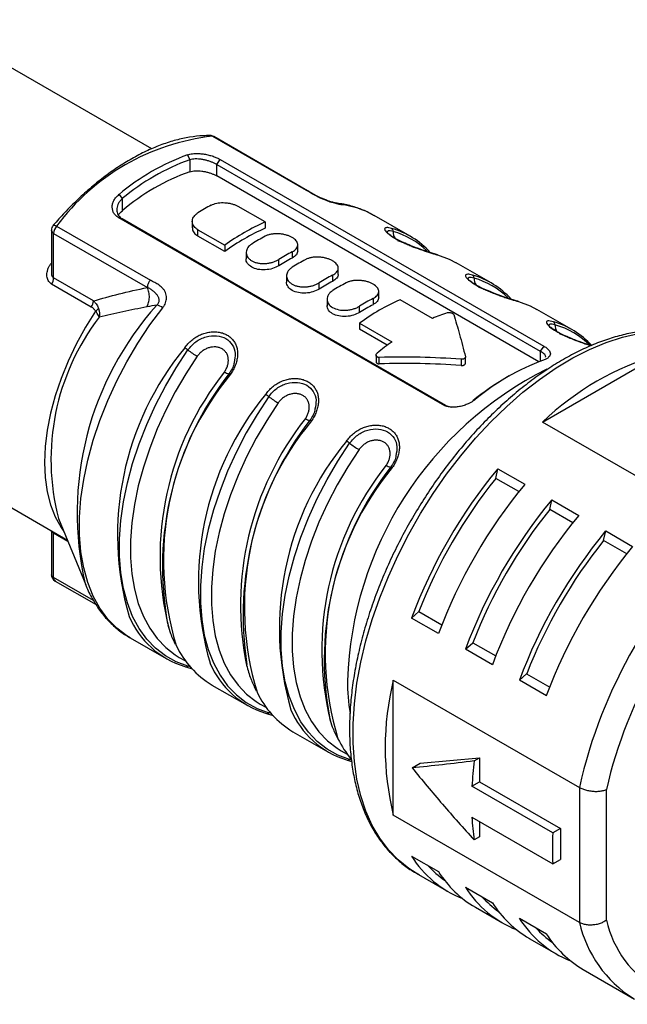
# Model space of a CAD drawing. Header units: millimetres. Extents: x 6 to 273, y 6 to 210.
# Tile 12 of 15: x 235 to 251, y 164 to 190. Entities that reach past the tile are written whole.
import ezdxf

# ---------------------------------------------------------------- set-up
doc = ezdxf.new("R2010")
doc.units = ezdxf.units.MM

msp = doc.modelspace()

# ---------------------------------------------------------------- linework, layer by layer
for p, q in [((238.956, 186.931), (233.083, 190.321)), ((240.547, 187.262), (243.006, 185.842)), ((243.042, 185.833), (240.583, 187.252)), ((239.896, 186.774), (239.953, 186.645)), ((239.953, 186.645), (239.953, 186.328)), ((240.66, 186.52), (240.751, 186.651)), ((240.751, 186.651), (249.237, 181.753)), ((240.66, 186.52), (249.145, 181.622)), ((240.66, 186.221), (240.66, 186.52)), ((249.111, 181.343), (240.66, 186.221)), ((243.052, 185.823), (243.006, 185.842)), ((238.185, 185.624), (238.1, 185.737)), ((238.185, 185.308), (238.185, 185.624)), ((241.933, 185.012), (241.226, 185.42)), ((243.813, 185.504), (243.803, 185.505)), ((246.579, 180.218), (238.094, 185.117)), ((238.094, 185.117), (238.185, 185.092)), ((246.67, 180.193), (238.185, 185.092)), ((244.767, 185.193), (244.785, 185.183)), ((245.733, 184.635), (244.785, 185.183)), ((236.459, 184.902), (238.919, 183.482)), ((240.018, 185.025), (240.018, 184.861)), ((240.165, 184.808), (240.872, 184.4)), ((240.165, 184.643), (240.165, 184.808)), ((241.933, 185.012), (241.933, 184.847)), ((236.323, 184.793), (236.323, 183.696)), ((236.382, 184.711), (238.841, 183.292)), ((236.382, 183.541), (236.382, 184.711)), ((240.872, 184.235), (240.165, 184.643)), ((240.872, 184.4), (240.872, 184.235)), ((242.786, 184.249), (242.786, 184.413)), ((241.433, 184.209), (241.433, 184.045)), ((242.64, 184.229), (242.64, 184.065)), ((236.323, 183.92), (236.317, 183.924)), ((242.286, 183.861), (242.286, 184.025)), ((243.847, 183.636), (243.847, 183.801)), ((247.855, 183.411), (246.936, 183.941)), ((237.425, 182.939), (236.382, 183.541)), ((242.493, 183.596), (242.493, 183.432)), ((243.7, 183.617), (243.7, 183.453)), ((237.371, 182.779), (236.328, 183.381)), ((243.347, 183.249), (243.347, 183.412)), ((244.761, 183.004), (244.761, 182.841)), ((244.908, 183.024), (244.908, 183.188)), ((243.554, 182.984), (243.554, 182.804)), ((244.408, 182.637), (244.408, 182.8)), ((246.317, 182.481), (245.468, 182.971)), ((249.976, 182.186), (249.057, 182.717)), ((244.408, 182.358), (245.256, 181.869)), ((244.408, 182.358), (244.408, 182.194)), ((245.131, 181.776), (244.408, 182.194)), ((249.237, 181.753), (249.145, 181.622)), ((228.084, 181.661), (236.743, 176.662)), ((244.838, 181.514), (244.838, 181.346)), ((244.924, 181.287), (244.924, 181.455)), ((247.183, 181.3), (247.183, 181.464)), ((249.145, 181.622), (249.145, 181.355)), ((249.202, 179.759), (252.271, 181.531)), ((247.069, 181.407), (247.069, 181.243)), ((248.331, 180.971), (248.261, 180.93)), ((246.67, 180.193), (246.579, 180.218)), ((246.67, 180.193), (246.806, 180.153)), ((247.434, 180.349), (247.377, 180.318)), ((254.081, 176.942), (249.202, 179.759)), ((247.978, 178.281), (248.031, 178.533)), ((248.031, 178.533), (248.738, 178.125)), ((248.582, 177.933), (247.978, 178.281)), ((249.393, 177.465), (249.445, 177.716)), ((249.445, 177.716), (250.152, 177.308)), ((249.996, 177.116), (249.393, 177.465)), ((236.511, 177.228), (237.225, 175.482)), ((236.319, 176.907), (236.323, 176.855)), ((236.323, 176.857), (236.323, 175.759)), ((236.382, 175.678), (236.382, 176.848)), ((236.382, 176.848), (236.755, 176.633)), ((250.807, 176.648), (250.86, 176.9)), ((250.86, 176.9), (251.567, 176.492)), ((251.411, 176.3), (250.807, 176.648)), ((237.432, 175.072), (236.382, 175.678)), ((236.423, 175.586), (237.496, 174.967)), ((237.214, 175.509), (237.225, 175.482)), ((245.768, 174.613), (245.96, 174.784)), ((245.96, 174.784), (246.563, 174.436)), ((246.475, 174.205), (245.768, 174.613)), ((238.386, 174.097), (239.334, 173.55)), ((247.182, 173.797), (247.374, 173.968)), ((247.374, 173.968), (247.978, 173.619)), ((247.889, 173.388), (247.182, 173.797)), ((239.679, 173.582), (239.842, 173.487)), ((239.931, 173.373), (239.903, 173.353)), ((239.963, 173.335), (239.903, 173.353)), ((245.291, 172.986), (250.17, 170.17)), ((245.291, 169.442), (245.291, 172.986)), ((248.596, 172.98), (248.788, 173.152)), ((249.304, 172.572), (248.596, 172.98)), ((248.788, 173.152), (249.392, 172.803)), ((240.536, 172.856), (241.455, 172.325)), ((241.8, 172.357), (241.964, 172.263)), ((242.052, 172.148), (242.024, 172.129)), ((242.084, 172.11), (242.024, 172.129)), ((242.657, 171.631), (243.577, 171.101)), ((243.922, 171.132), (244.085, 171.038)), ((244.09, 170.886), (244.198, 170.853)), ((244.174, 170.924), (244.146, 170.904)), ((244.206, 170.885), (244.146, 170.904)), ((245.999, 170.806), (247.554, 170.945)), ((247.414, 170.864), (247.554, 170.945)), ((247.554, 170.945), (247.554, 170.316)), ((245.786, 170.683), (245.999, 170.806)), ((247.353, 170.2), (247.554, 170.316)), ((249.474, 168.975), (247.353, 170.2)), ((247.554, 170.316), (249.676, 169.092)), ((250.17, 170.17), (250.17, 166.625)), ((250.878, 166.683), (250.878, 170.112)), ((250.17, 166.625), (245.291, 169.442)), ((247.353, 169.384), (249.474, 168.159)), ((247.554, 169.267), (247.554, 168.871)), ((249.676, 169.092), (249.474, 168.975)), ((249.676, 169.092), (249.676, 168.275)), ((247.554, 168.871), (247.414, 168.79)), ((245.768, 168.366), (246.475, 167.957)), ((249.474, 168.159), (249.676, 168.275)), ((245.888, 167.919), (246.737, 167.429)), ((247.182, 167.549), (247.889, 167.141)), ((247.444, 167.021), (248.151, 166.612)), ((248.596, 166.733), (249.304, 166.324)), ((248.858, 166.204), (249.565, 165.796)), ((250.272, 165.388), (251.616, 164.612))]:
    msp.add_line(p, q)
at = {"flags": 128}
for points in [[(236.372, 184.924), (236.378, 184.928), (236.392, 184.929), (236.41, 184.925), (236.433, 184.916), (236.459, 184.902)], [(245.851, 184.336), (245.707, 184.409), (245.407, 184.52)], [(246.449, 184.147), (246.758, 184.033), (246.936, 183.941)], [(247.972, 183.112), (247.828, 183.185), (247.528, 183.296)], [(238.386, 174.097), (238.303, 174.148), (238.038, 174.347), (237.801, 174.589), (237.595, 174.871), (237.421, 175.191), (237.279, 175.547), (237.172, 175.935), (237.1, 176.353), (237.064, 176.797), (237.064, 177.263), (237.1, 177.749), (237.172, 178.249), (237.279, 178.761), (237.421, 179.28), (237.595, 179.801), (237.801, 180.322), (238.038, 180.837), (238.303, 181.342), (238.594, 181.834), (238.908, 182.308), (239.244, 182.761)], [(248.57, 182.923), (248.879, 182.808), (249.057, 182.717)], [(237.484, 182.669), (237.218, 182.246), (236.977, 181.808), (236.763, 181.36), (236.579, 180.905), (236.425, 180.449), (236.304, 179.996), (236.216, 179.55), (236.163, 179.116), (236.146, 178.698), (236.163, 178.301), (236.216, 177.928), (236.304, 177.583), (236.425, 177.269), (236.579, 176.991), (236.651, 176.887)], [(245.888, 167.919), (245.699, 168.039), (245.417, 168.264), (245.161, 168.529), (244.935, 168.832), (244.738, 169.171), (244.572, 169.544), (244.438, 169.949), (244.337, 170.384), (244.269, 170.845), (244.235, 171.331), (244.235, 171.837), (244.269, 172.362), (244.337, 172.902), (244.438, 173.453), (244.572, 174.013), (244.738, 174.577), (244.935, 175.144), (245.161, 175.708), (245.417, 176.268), (245.699, 176.819), (246.006, 177.358), (246.336, 177.881), (246.688, 178.387), (247.059, 178.871), (247.447, 179.332), (247.85, 179.765), (248.265, 180.168), (248.69, 180.54), (249.122, 180.877), (249.559, 181.179), (249.997, 181.442), (250.435, 181.665), (250.87, 181.847), (251.299, 181.988), (251.719, 182.085)], [(250.094, 181.887), (249.949, 181.96), (249.65, 182.071)], [(239.903, 173.353), (239.596, 173.467), (239.313, 173.624), (239.055, 173.823), (238.825, 174.064), (238.625, 174.343), (238.455, 174.659), (238.318, 175.01), (238.214, 175.392), (238.144, 175.802), (238.109, 176.239), (238.109, 176.697), (238.144, 177.173), (238.214, 177.664), (238.318, 178.166), (238.455, 178.675), (238.625, 179.187), (238.825, 179.698), (239.055, 180.204), (239.313, 180.701), (239.596, 181.185), (239.903, 181.653)], [(240.15, 181.485), (239.851, 181.029), (239.574, 180.556), (239.323, 180.071), (239.098, 179.577), (238.902, 179.078), (238.737, 178.578), (238.603, 178.081), (238.501, 177.591), (238.433, 177.111), (238.399, 176.646), (238.399, 176.199), (238.433, 175.773), (238.501, 175.372), (238.603, 174.999), (238.737, 174.657), (238.902, 174.348), (239.098, 174.076), (239.323, 173.841), (239.574, 173.646), (239.679, 173.582)], [(240.983, 181.03), (240.983, 181.031), (240.985, 181.032), (240.988, 181.031), (240.993, 181.03), (240.999, 181.027), (241.006, 181.024), (241.014, 181.02), (241.023, 181.015)], [(242.024, 180.428), (241.718, 179.961), (241.434, 179.476), (241.177, 178.979), (240.947, 178.474), (240.746, 177.963), (240.577, 177.451), (240.439, 176.942), (240.335, 176.44), (240.266, 175.948), (240.231, 175.472), (240.231, 175.014), (240.266, 174.578), (240.335, 174.167), (240.439, 173.785), (240.577, 173.435), (240.746, 173.119), (240.947, 172.839), (241.177, 172.599), (241.434, 172.399), (241.718, 172.242), (242.024, 172.129)], [(242.272, 180.261), (241.972, 179.804), (241.696, 179.332), (241.444, 178.846), (241.219, 178.352), (241.024, 177.853), (240.858, 177.354), (240.724, 176.857), (240.623, 176.366), (240.554, 175.887), (240.52, 175.422), (240.52, 174.974), (240.554, 174.549), (240.623, 174.148), (240.724, 173.775), (240.858, 173.433), (241.024, 173.124), (241.219, 172.851), (241.444, 172.616), (241.696, 172.422), (241.8, 172.357)], [(243.104, 179.805), (243.104, 179.806), (243.106, 179.807), (243.11, 179.806), (243.114, 179.805), (243.12, 179.803), (243.127, 179.799), (243.135, 179.795), (243.144, 179.79)], [(244.146, 170.904), (243.839, 171.018), (243.556, 171.175), (243.298, 171.374), (243.068, 171.615), (242.867, 171.894), (242.698, 172.21), (242.561, 172.561), (242.457, 172.943), (242.387, 173.353), (242.352, 173.789), (242.352, 174.247), (242.387, 174.724), (242.457, 175.215), (242.561, 175.717), (242.698, 176.226), (242.867, 176.738), (243.068, 177.249), (243.298, 177.755), (243.556, 178.252), (243.839, 178.736), (244.146, 179.204)], [(244.393, 179.036), (244.094, 178.58), (243.817, 178.107), (243.565, 177.622), (243.341, 177.128), (243.145, 176.629), (242.979, 176.129), (242.845, 175.632), (242.744, 175.142), (242.676, 174.662), (242.642, 174.197), (242.642, 173.75), (242.676, 173.324), (242.744, 172.923), (242.845, 172.55), (242.979, 172.208), (243.145, 171.899), (243.341, 171.626), (243.565, 171.392), (243.817, 171.197), (243.922, 171.132)], [(245.225, 178.58), (245.226, 178.582), (245.228, 178.582), (245.231, 178.582), (245.236, 178.58), (245.241, 178.578), (245.248, 178.575), (245.256, 178.57), (245.265, 178.565)], [(236.382, 176.848), (236.381, 176.866), (236.38, 176.871)]]:
    msp.add_lwpolyline(points, dxfattribs=at)
for centre, radius, start, end in [((241.194, 181.42), 5.877, 96.3243, 143.6703), ((240.483, 187.079), 0.2, 60.0027, 89.5863), ((240.483, 187.154), 0.125, 59.4069, 89.3981), ((240.548, 187.19), 0.0717, 60.3752, 90.5542), ((241.955, 181.134), 6.003, 110.0524, 129.9422), ((241.979, 181.093), 5.91, 110.0524, 129.9422), ((241.796, 181.093), 5.55, 109.401, 130.5936), ((243.224, 180.359), 5.769, 117.9695, 122.0251), ((243.764, 185.184), 0.323, 59.8, 81.1558), ((243.674, 183.239), 2.239, 60.7649, 83.5221), ((236.523, 184.793), 0.2, 139.2802, 180), ((236.691, 184.697), 0.309, 138.433, 177.259), ((244.265, 179.746), 5.759, 113.8935, 126.1012), ((244.17, 179.746), 5.57, 113.6856, 126.309), ((244.649, 182.755), 2.171, 42.1503, 74.0007), ((245.198, 184.767), 0.0892, 356.3121, 56.7133), ((236.423, 184.803), 0.101, 185.6948, 245.6253), ((244.638, 179.542), 5.769, 117.9695, 122.0251), ((245.582, 184.75), 0.295, 177.9375, 215.1295), ((244.698, 182.7), 2.144, 46.5637, 74.0463), ((245.345, 179.134), 5.769, 117.9695, 122.0251), ((245.251, 179.134), 5.58, 117.901, 122.0937), ((246.416, 184.09), 0.0657, 59.9345, 85.9965), ((245.699, 178.93), 5.769, 117.9695, 122.0251), ((236.084, 183.553), 0.299, 324.786, 357.6896), ((246.406, 178.522), 5.769, 117.9695, 122.0251), ((246.77, 181.53), 2.171, 42.1503, 74.0007), ((247.319, 183.542), 0.0892, 356.3121, 56.7133), ((247.703, 183.526), 0.295, 177.9375, 215.1295), ((246.819, 181.475), 2.144, 46.5637, 74.0463), ((246.312, 178.522), 5.58, 117.901, 122.0937), ((246.76, 178.318), 5.769, 117.9695, 122.0251), ((247.467, 177.909), 5.769, 117.9695, 122.0251), ((245.16, 177.372), 8.162, 138.031, 193.198), ((237.127, 182.951), 0.299, 324.786, 357.6895), ((238.893, 182.192), 0.668, 58.3095, 72.6968), ((247.801, 177.705), 5.759, 113.8935, 126.1012), ((247.372, 177.909), 5.58, 117.901, 122.0937), ((248.537, 182.866), 0.0657, 59.9345, 85.9965), ((242.464, 178.776), 6.151, 142.5962, 194.572), ((248.076, 178.448), 4.4, 108.1423, 113.5637), ((248.892, 180.306), 2.17, 42.4287, 74.004), ((249.441, 182.317), 0.0892, 356.3121, 56.7133), ((249.824, 182.301), 0.295, 177.9375, 215.1295), ((248.939, 180.248), 2.147, 44.9388, 74.0314), ((245.784, 176.799), 7.724, 140.536, 196.101), ((239.423, 181.033), 0.784, 52.2696, 59.5502), ((249.499, 175.983), 7.255, 125.7855, 129.6693), ((241.342, 183.513), 2.352, 232.2714, 239.5493), ((254.365, 174.358), 7.472, 106.2787, 133.7159), ((251.288, 175.746), 6.003, 110.0524, 129.9422), ((246.961, 176.23), 7.788, 141.5415, 193.9694), ((247.475, 175.958), 8.238, 142.0023, 190.4428), ((246.929, 176.129), 7.665, 140.4034, 196.9342), ((241.015, 181.268), 0.247, 231.7662, 261.4867), ((253.572, 172.67), 9.488, 116.6269, 178.1889), ((251.7, 175.024), 6.834, 120.2167, 129.2344), ((247.905, 175.575), 7.724, 140.536, 196.101), ((241.545, 179.808), 0.784, 52.2696, 59.5502), ((243.464, 182.289), 2.352, 232.2714, 239.5493), ((249.244, 174.933), 7.96, 141.8547, 191.5924), ((249.705, 174.684), 8.354, 142.198, 188.8874), ((249.05, 174.905), 7.665, 140.4034, 196.9342), ((243.137, 180.044), 0.247, 231.7655, 261.4879), ((250.026, 174.35), 7.724, 140.536, 196.101), ((243.666, 178.584), 0.784, 52.2696, 59.5502), ((245.585, 181.064), 2.352, 232.2714, 239.5493), ((251.204, 173.781), 7.788, 141.5415, 193.9694), ((245.258, 178.819), 0.247, 231.7662, 261.4867), ((251.717, 173.509), 8.238, 142.0023, 190.4428), ((251.171, 173.68), 7.665, 140.4034, 196.9342), ((258.545, 169.849), 13.636, 140.4467, 159.5533), ((258.38, 169.944), 13.33, 141.2895, 158.7105), ((259.252, 169.441), 13.636, 140.4467, 159.5533), ((259.959, 169.033), 13.636, 140.4467, 159.5533), ((259.795, 169.128), 13.33, 141.2895, 158.7105), ((260.666, 168.625), 13.636, 140.4467, 159.5533), ((261.373, 168.217), 13.636, 140.4467, 159.5533), ((263.003, 167.276), 13.155, 132.7082, 167.2918), ((261.209, 168.312), 13.33, 141.2895, 158.7105), ((262.08, 167.808), 13.636, 140.4467, 159.5533), ((262.928, 167.319), 12.37, 133.0502, 166.9498), ((236.523, 175.759), 0.2, 180, 240.0027), ((236.423, 175.769), 0.101, 185.6948, 245.6253), ((236.482, 175.668), 0.1, 174.2632, 234.4246), ((240.498, 175.561), 2.319, 202.9431, 253.0154), ((241.765, 174.91), 2.393, 205.0293, 239.1084), ((242.619, 174.337), 2.319, 202.9431, 253.0154), ((239.855, 173.408), 0.0727, 241.7991, 311.4324), ((249.239, 172.941), 5.15, 179.6807, 189.2805), ((252.552, 171.214), 7.474, 166.2836, 193.7164), ((243.886, 173.685), 2.393, 205.0293, 239.1084), ((244.74, 173.112), 2.319, 202.9431, 253.0154), ((241.976, 172.183), 0.0727, 241.7991, 311.4324), ((246.215, 172.595), 2.638, 205.7849, 219.7935), ((244.098, 170.958), 0.0727, 241.7991, 311.4324), ((256.16, 169.73), 8.819, 172.6103, 176.9426), ((253.675, 169.73), 6.332, 183.134, 188.5377), ((257.003, 168.567), 7.54, 176.8959, 183.1041), ((248.136, 169.85), 2.795, 212.0799, 248.3664), ((248.197, 169.936), 2.702, 222.3271, 234.7341), ((248.884, 169.48), 2.85, 212.2854, 239.6312), ((249.55, 169.033), 2.795, 212.0799, 248.3664), ((249.611, 169.12), 2.702, 222.3271, 234.7341), ((250.299, 168.663), 2.85, 212.2854, 239.6312), ((250.964, 168.217), 2.795, 212.0799, 248.3664), ((251.025, 168.303), 2.702, 222.3271, 234.7341), ((253.301, 167.345), 3.212, 192.9516, 237.6025), ((253.649, 167.318), 2.843, 192.9179, 287.0713), ((251.713, 167.847), 2.85, 212.2854, 239.6312)]:
    msp.add_arc(centre, radius, start, end)
for points, knots in [([(240.485, 187.279), (240.423, 187.278), (240.249, 187.276), (239.951, 187.242), (239.592, 187.165), (239.225, 187.049), (238.854, 186.895), (238.48, 186.705), (238.107, 186.479), (237.737, 186.219), (237.372, 185.928), (237.015, 185.606), (236.68, 185.272), (236.47, 185.035), (236.372, 184.924)], [0, 0, 0, 0, 0.046687, 0.133378, 0.220393, 0.307789, 0.395437, 0.483226, 0.571072, 0.65891, 0.746711, 0.834464, 0.922168, 1, 1, 1, 1]), ([(239.896, 186.774), (239.916, 186.78), (239.956, 186.792), (240.024, 186.803), (240.109, 186.81), (240.213, 186.809), (240.333, 186.794), (240.452, 186.77), (240.564, 186.736), (240.666, 186.697), (240.723, 186.666), (240.751, 186.651)], [0, 0, 0, 0, 0.086555, 0.172524, 0.259358, 0.388416, 0.516626, 0.640791, 0.76361, 0.882066, 1, 1, 1, 1]), ([(238.094, 185.117), (238.076, 185.128), (238.042, 185.15), (238, 185.19), (237.959, 185.244), (237.928, 185.313), (237.916, 185.399), (237.927, 185.489), (237.962, 185.578), (238.019, 185.664), (238.073, 185.713), (238.1, 185.737)], [0, 0, 0, 0, 0.078903, 0.157347, 0.236756, 0.359579, 0.483846, 0.611943, 0.740996, 0.87063, 1, 1, 1, 1]), ([(243.815, 185.504), (243.811, 185.504), (243.803, 185.505), (243.779, 185.509), (243.746, 185.516), (243.689, 185.531), (243.602, 185.558), (243.449, 185.616), (243.253, 185.708), (243.12, 185.786), (243.047, 185.828)], [0, 0, 0, 0, 0.045106, 0.092017, 0.140973, 0.19211, 0.300626, 0.418588, 0.683543, 1, 1, 1, 1]), ([(244.762, 185.19), (244.712, 185.219), (244.568, 185.303), (244.309, 185.4), (244.038, 185.472), (243.866, 185.496), (243.803, 185.505)], [0, 0, 0, 0, 0.174352, 0.495463, 0.817102, 1, 1, 1, 1]), ([(238.084, 185.19), (238.084, 185.191), (238.099, 185.235), (238.143, 185.272), (238.185, 185.308)], [0, 0, 0, 0, 0.02174, 1, 1, 1, 1]), ([(240.027, 184.861), (240.024, 184.851), (240.012, 184.804), (240.059, 184.722), (240.13, 184.669), (240.165, 184.643)], [0, 0, 0, 0, 0.121522, 0.561869, 1, 1, 1, 1]), ([(246.422, 184.156), (246.386, 184.166), (246.318, 184.187), (246.153, 184.239), (245.939, 184.312), (245.702, 184.404), (245.517, 184.487), (245.366, 184.565), (245.242, 184.64), (245.146, 184.711), (245.132, 184.733), (245.125, 184.744)], [0, 0, 0, 0, 0.090286, 0.174926, 0.326133, 0.454186, 0.559292, 0.646875, 0.747702, 0.865843, 1, 1, 1, 1]), ([(245.287, 184.761), (245.235, 184.772), (245.135, 184.794), (245.131, 184.757), (245.128, 184.739)], [0, 0, 0, 0, 0.51475, 1, 1, 1, 1]), ([(242.286, 183.861), (242.235, 183.835), (242.131, 183.782), (241.932, 183.748), (241.737, 183.76), (241.568, 183.82), (241.465, 183.92), (241.42, 184.004), (241.433, 184.044), (241.433, 184.045)], [0, 0, 0, 0, 0.166768, 0.334044, 0.500875, 0.666781, 0.832687, 0.999518, 1, 1, 1, 1]), ([(242.786, 184.249), (242.779, 184.215), (242.766, 184.146), (242.682, 184.092), (242.64, 184.065)], [0, 0, 0, 0, 0.50004, 1, 1, 1, 1]), ([(236.325, 183.698), (236.325, 183.681), (236.324, 183.646), (236.336, 183.6), (236.355, 183.562), (236.373, 183.548), (236.382, 183.541)], [0, 0, 0, 0, 0.27363, 0.557429, 0.796936, 1, 1, 1, 1]), ([(243.847, 183.636), (243.84, 183.602), (243.827, 183.534), (243.742, 183.48), (243.7, 183.453)], [0, 0, 0, 0, 0.50004, 1, 1, 1, 1]), ([(248.543, 182.931), (248.508, 182.942), (248.439, 182.962), (248.274, 183.015), (248.06, 183.087), (247.824, 183.179), (247.639, 183.262), (247.488, 183.341), (247.364, 183.415), (247.267, 183.487), (247.254, 183.508), (247.246, 183.52)], [0, 0, 0, 0, 0.090286, 0.174926, 0.326133, 0.454186, 0.559292, 0.646875, 0.747702, 0.865843, 1, 1, 1, 1]), ([(247.408, 183.536), (247.357, 183.548), (247.257, 183.569), (247.252, 183.532), (247.249, 183.514)], [0, 0, 0, 0, 0.51475, 1, 1, 1, 1]), ([(243.347, 183.249), (243.295, 183.223), (243.192, 183.17), (242.992, 183.136), (242.797, 183.148), (242.629, 183.208), (242.525, 183.307), (242.481, 183.391), (242.493, 183.432), (242.493, 183.432)], [0, 0, 0, 0, 0.166768, 0.334044, 0.500875, 0.666781, 0.832687, 0.999518, 1, 1, 1, 1]), ([(243.7, 183.208), (243.686, 183.198), (243.656, 183.178), (243.62, 183.144), (243.586, 183.1), (243.56, 183.046), (243.548, 182.963), (243.58, 182.86), (243.691, 182.76), (243.857, 182.7), (244.021, 182.69), (244.152, 182.705), (244.246, 182.727), (244.334, 182.759), (244.383, 182.786), (244.408, 182.8)], [0, 0, 0, 0, 0.041905, 0.08348, 0.125449, 0.188278, 0.251149, 0.375937, 0.500057, 0.624175, 0.748962, 0.8118, 0.874662, 0.93735, 1, 1, 1, 1]), ([(244.907, 183.024), (244.901, 182.99), (244.887, 182.922), (244.803, 182.868), (244.761, 182.841)], [0, 0, 0, 0, 0.5000399, 1, 1, 1, 1]), ([(237.425, 182.939), (237.442, 182.923), (237.475, 182.892), (237.514, 182.841), (237.543, 182.79), (237.555, 182.754), (237.56, 182.738)], [0, 0, 0, 0, 0.285931, 0.547853, 0.785706, 1, 1, 1, 1]), ([(244.408, 182.637), (244.356, 182.61), (244.253, 182.557), (244.053, 182.524), (243.857, 182.535), (243.692, 182.595), (243.577, 182.695), (243.562, 182.778), (243.554, 182.819)], [0, 0, 0, 0, 0.166884, 0.334281, 0.501258, 0.667283, 0.833305, 1, 1, 1, 1]), ([(249.49, 182.392), (249.434, 182.404), (249.322, 182.427), (249.288, 182.372), (249.369, 182.268), (249.563, 182.134), (249.843, 181.995), (250.155, 181.871), (250.386, 181.792), (250.472, 181.765), (250.481, 181.763)], [0, 0, 0, 0, 0.142168, 0.28389, 0.424152, 0.563204, 0.702261, 0.842534, 0.984251, 1, 1, 1, 1]), ([(250.497, 181.758), (250.474, 181.765), (250.377, 181.796), (250.18, 181.863), (249.945, 181.955), (249.76, 182.038), (249.609, 182.116), (249.485, 182.191), (249.389, 182.262), (249.375, 182.284), (249.367, 182.295)], [0, 0, 0, 0, 0.0542991, 0.2276129, 0.3743871, 0.49486, 0.595247, 0.7108161, 0.8462285, 1, 1, 1, 1]), ([(249.53, 182.312), (249.478, 182.323), (249.378, 182.345), (249.373, 182.307), (249.371, 182.289)], [0, 0, 0, 0, 0.51475, 1, 1, 1, 1]), ([(239.903, 181.653), (239.969, 181.73), (240.101, 181.884), (240.379, 182.013), (240.661, 182.041), (240.911, 181.964), (241.084, 181.796), (241.164, 181.571), (241.131, 181.402), (241.115, 181.322)], [0, 0, 0, 0, 0.146583, 0.292062, 0.437046, 0.581566, 0.726085, 0.871069, 1, 1, 1, 1]), ([(253.919, 181.754), (253.833, 181.803), (253.646, 181.909), (253.333, 182.028), (252.989, 182.119), (252.629, 182.17), (252.254, 182.182), (251.866, 182.155), (251.467, 182.089), (251.06, 181.984), (250.647, 181.841), (250.229, 181.659), (249.81, 181.441), (249.391, 181.188), (248.976, 180.901), (248.566, 180.582), (248.163, 180.233), (247.77, 179.855), (247.388, 179.452), (247.02, 179.024), (246.666, 178.574), (246.33, 178.105), (246.012, 177.618), (245.714, 177.118), (245.439, 176.605), (245.186, 176.083), (244.959, 175.555), (244.757, 175.023), (244.582, 174.49), (244.435, 173.958), (244.316, 173.431), (244.227, 172.911), (244.169, 172.401), (244.145, 172), (244.143, 171.771), (244.143, 171.704)], [0, 0, 0, 0, 0.025636, 0.055705, 0.085815, 0.11605, 0.146468, 0.177091, 0.207909, 0.238891, 0.269994, 0.301176, 0.332402, 0.363646, 0.394886, 0.426112, 0.45732, 0.488509, 0.519679, 0.550833, 0.581973, 0.613102, 0.644225, 0.675344, 0.706463, 0.737585, 0.768714, 0.799853, 0.831006, 0.862177, 0.893368, 0.924583, 0.955824, 0.987091, 1, 1, 1, 1]), ([(240.862, 181.074), (240.872, 181.088), (240.889, 181.115), (240.92, 181.172), (240.948, 181.245), (240.966, 181.334), (240.967, 181.421), (240.95, 181.502), (240.916, 181.574), (240.865, 181.636), (240.801, 181.684), (240.725, 181.717), (240.64, 181.733), (240.55, 181.732), (240.459, 181.714), (240.369, 181.679), (240.286, 181.628), (240.223, 181.574), (240.179, 181.525), (240.16, 181.499), (240.15, 181.485)], [0, 0, 0, 0, 0.03125, 0.0625, 0.125, 0.1875, 0.25, 0.3125, 0.375, 0.4375, 0.5, 0.5625, 0.625, 0.6875, 0.75, 0.8125, 0.875, 0.9375, 0.96875, 1, 1, 1, 1]), ([(249.237, 181.753), (249.254, 181.742), (249.288, 181.721), (249.331, 181.688), (249.371, 181.649), (249.402, 181.603), (249.414, 181.552), (249.404, 181.503), (249.368, 181.458), (249.312, 181.417), (249.257, 181.396), (249.23, 181.386)], [0, 0, 0, 0, 0.078906, 0.1573533, 0.2367644, 0.3595848, 0.4838484, 0.6119414, 0.7409916, 0.8706266, 1, 1, 1, 1]), ([(249.282, 181.461), (249.285, 181.468), (249.297, 181.495), (249.25, 181.552), (249.18, 181.599), (249.145, 181.622)], [0, 0, 0, 0, 0.144054, 0.579847, 1, 1, 1, 1]), ([(241.115, 181.322), (241.114, 181.312), (241.105, 181.213), (241.04, 181.117), (240.983, 181.03)], [0, 0, 0, 0, 0.1014193, 1, 1, 1, 1]), ([(244.839, 181.346), (244.838, 181.345), (244.837, 181.337), (244.843, 181.323), (244.855, 181.307), (244.873, 181.295), (244.897, 181.288), (244.915, 181.288), (244.924, 181.287)], [0, 0, 0, 0, 0.039402, 0.2333872, 0.4248545, 0.6158623, 0.8065129, 1, 1, 1, 1]), ([(242.024, 180.428), (242.09, 180.506), (242.222, 180.66), (242.5, 180.788), (242.783, 180.816), (243.032, 180.739), (243.205, 180.571), (243.285, 180.346), (243.252, 180.177), (243.237, 180.097)], [0, 0, 0, 0, 0.146583, 0.292062, 0.437046, 0.581566, 0.726085, 0.871069, 1, 1, 1, 1]), ([(242.984, 179.85), (242.993, 179.863), (243.011, 179.891), (243.041, 179.947), (243.07, 180.021), (243.088, 180.11), (243.088, 180.196), (243.071, 180.277), (243.037, 180.35), (242.987, 180.411), (242.922, 180.459), (242.846, 180.492), (242.762, 180.509), (242.672, 180.508), (242.58, 180.489), (242.491, 180.454), (242.407, 180.403), (242.345, 180.349), (242.301, 180.3), (242.281, 180.274), (242.272, 180.261)], [0, 0, 0, 0, 0.03125, 0.0625, 0.125, 0.1875, 0.25, 0.3125, 0.375, 0.4375, 0.5, 0.5625, 0.625, 0.6875, 0.75, 0.8125, 0.875, 0.9375, 0.96875, 1, 1, 1, 1]), ([(247.434, 180.349), (247.414, 180.333), (247.374, 180.303), (247.306, 180.262), (247.221, 180.221), (247.117, 180.183), (246.997, 180.157), (246.878, 180.146), (246.767, 180.153), (246.664, 180.176), (246.607, 180.204), (246.579, 180.218)], [0, 0, 0, 0, 0.086556, 0.172526, 0.259361, 0.388424, 0.516639, 0.640807, 0.76363, 0.882078, 1, 1, 1, 1]), ([(243.237, 180.097), (243.236, 180.087), (243.226, 179.989), (243.162, 179.892), (243.104, 179.805)], [0, 0, 0, 0, 0.101419, 1, 1, 1, 1]), ([(244.146, 179.204), (244.212, 179.281), (244.343, 179.435), (244.621, 179.564), (244.904, 179.592), (245.154, 179.515), (245.327, 179.347), (245.406, 179.121), (245.374, 178.952), (245.358, 178.873)], [0, 0, 0, 0, 0.146583, 0.292062, 0.437046, 0.581566, 0.726085, 0.871069, 1, 1, 1, 1]), ([(245.105, 178.625), (245.114, 178.639), (245.132, 178.666), (245.162, 178.723), (245.191, 178.796), (245.209, 178.885), (245.209, 178.971), (245.192, 179.053), (245.158, 179.125), (245.108, 179.187), (245.044, 179.235), (244.968, 179.268), (244.883, 179.284), (244.793, 179.283), (244.701, 179.265), (244.612, 179.23), (244.528, 179.179), (244.466, 179.125), (244.422, 179.076), (244.402, 179.05), (244.393, 179.036)], [0, 0, 0, 0, 0.03125, 0.0625, 0.125, 0.1875, 0.25, 0.3125, 0.375, 0.4375, 0.5, 0.5625, 0.625, 0.6875, 0.75, 0.8125, 0.875, 0.9375, 0.96875, 1, 1, 1, 1]), ([(245.358, 178.873), (245.357, 178.863), (245.347, 178.764), (245.283, 178.667), (245.225, 178.58)], [0, 0, 0, 0, 0.101419, 1, 1, 1, 1]), ([(236.382, 176.848), (236.374, 176.852), (236.356, 176.862), (236.338, 176.867), (236.327, 176.865), (236.321, 176.862), (236.323, 176.857), (236.323, 176.857)], [0, 0, 0, 0, 0.193915, 0.420798, 0.687851, 0.999054, 1, 1, 1, 1]), ([(237.214, 175.512), (237.215, 175.508), (237.258, 175.383), (237.371, 175.162), (237.555, 174.856), (237.77, 174.587), (238.011, 174.355), (238.225, 174.188), (238.365, 174.113), (238.409, 174.09)], [0, 0, 0, 0, 0.00641, 0.193785, 0.379014, 0.561638, 0.741579, 0.919226, 1, 1, 1, 1]), ([(239.376, 174.433), (239.399, 174.356), (239.453, 174.176), (239.529, 174.017), (239.572, 173.925)], [0, 0, 0, 0, 0.424422, 1, 1, 1, 1]), ([(239.848, 173.335), (239.882, 173.325), (239.934, 173.31), (240.002, 173.288), (240.024, 173.281)], [0, 0, 0, 0, 0.67468, 1, 1, 1, 1]), ([(241.451, 173.362), (241.453, 173.352), (241.483, 173.217), (241.56, 172.992), (241.651, 172.794), (241.694, 172.701)], [0, 0, 0, 0, 0.043599, 0.552489, 1, 1, 1, 1]), ([(241.969, 172.11), (242.004, 172.1), (242.055, 172.085), (242.123, 172.063), (242.146, 172.056)], [0, 0, 0, 0, 0.67468, 1, 1, 1, 1]), ([(243.619, 171.984), (243.642, 171.907), (243.695, 171.727), (243.771, 171.568), (243.815, 171.476)], [0, 0, 0, 0, 0.424422, 1, 1, 1, 1]), ([(244.143, 171.704), (244.144, 171.619), (244.146, 171.374), (244.174, 170.981), (244.237, 170.534), (244.331, 170.11), (244.457, 169.71), (244.612, 169.338), (244.796, 168.996), (245.009, 168.686), (245.248, 168.409), (245.512, 168.17), (245.754, 167.991), (245.916, 167.907), (245.974, 167.877)], [0, 0, 0, 0, 0.048175, 0.139472, 0.230813, 0.322097, 0.413234, 0.504105, 0.59457, 0.684499, 0.773802, 0.862471, 0.950607, 1, 1, 1, 1])]:
    msp.add_open_spline(points, degree=3, knots=knots)
for points in [[(240.66, 186.52), (240.64, 186.532), (240.597, 186.554), (240.524, 186.585), (240.444, 186.613), (240.358, 186.637), (240.27, 186.654), (240.182, 186.665), (240.097, 186.667), (240.019, 186.661), (239.974, 186.651), (239.953, 186.645)], [(239.953, 186.328), (239.974, 186.335), (240.019, 186.346), (240.096, 186.355), (240.18, 186.356), (240.268, 186.348), (240.356, 186.333), (240.442, 186.312), (240.523, 186.286), (240.596, 186.255), (240.64, 186.233), (240.66, 186.221)], [(243.926, 185.464), (243.91, 185.466), (243.875, 185.471), (243.815, 185.484), (243.749, 185.5), (243.676, 185.521), (243.599, 185.547), (243.514, 185.579), (243.423, 185.617), (243.325, 185.662), (243.222, 185.715), (243.118, 185.775), (243.046, 185.819), (243.006, 185.842)], [(238.185, 185.624), (238.164, 185.606), (238.126, 185.568), (238.081, 185.503), (238.052, 185.435), (238.037, 185.365), (238.039, 185.298), (238.055, 185.234), (238.086, 185.177), (238.129, 185.129), (238.165, 185.103), (238.185, 185.092)], [(240.518, 185.454), (240.539, 185.464), (240.584, 185.484), (240.66, 185.505), (240.742, 185.517), (240.829, 185.521), (240.916, 185.516), (241.003, 185.502), (241.085, 185.481), (241.161, 185.454), (241.205, 185.432), (241.226, 185.42)], [(240.165, 184.808), (240.144, 184.82), (240.107, 184.846), (240.063, 184.892), (240.033, 184.943), (240.018, 184.997), (240.018, 185.053), (240.033, 185.108), (240.063, 185.16), (240.107, 185.208), (240.144, 185.237), (240.165, 185.249)], [(245.247, 184.841), (245.221, 184.849), (245.175, 184.86), (245.12, 184.865), (245.082, 184.858), (245.062, 184.841), (245.061, 184.814), (245.08, 184.778), (245.118, 184.736), (245.173, 184.688), (245.245, 184.636), (245.333, 184.582), (245.433, 184.528), (245.544, 184.474), (245.664, 184.421), (245.788, 184.37), (245.914, 184.322), (246.038, 184.278), (246.157, 184.238), (246.268, 184.202), (246.367, 184.171), (246.423, 184.155), (246.449, 184.147)], [(242.64, 184.229), (242.662, 184.24), (242.701, 184.265), (242.746, 184.308), (242.776, 184.353), (242.789, 184.401), (242.784, 184.449), (242.763, 184.497), (242.725, 184.543), (242.673, 184.585), (242.608, 184.623), (242.531, 184.655), (242.447, 184.679), (242.356, 184.696), (242.264, 184.704), (242.171, 184.702), (242.083, 184.69), (242.002, 184.669), (241.954, 184.649), (241.933, 184.637)], [(241.579, 184.433), (241.557, 184.419), (241.518, 184.39), (241.473, 184.338), (241.443, 184.282), (241.43, 184.223), (241.435, 184.164), (241.456, 184.108), (241.494, 184.056), (241.546, 184.01), (241.611, 183.972), (241.688, 183.944), (241.772, 183.925), (241.863, 183.917), (241.955, 183.92), (242.048, 183.933), (242.136, 183.955), (242.217, 183.986), (242.264, 184.011), (242.286, 184.025)], [(243.7, 183.617), (243.722, 183.628), (243.762, 183.653), (243.807, 183.695), (243.836, 183.741), (243.849, 183.789), (243.845, 183.837), (243.823, 183.885), (243.786, 183.93), (243.734, 183.973), (243.668, 184.01), (243.592, 184.042), (243.507, 184.067), (243.417, 184.084), (243.324, 184.092), (243.232, 184.09), (243.144, 184.078), (243.063, 184.057), (243.015, 184.036), (242.993, 184.025)], [(236.328, 183.381), (236.314, 183.389), (236.287, 183.408), (236.254, 183.447), (236.228, 183.497), (236.211, 183.555), (236.205, 183.623), (236.212, 183.697), (236.233, 183.775), (236.268, 183.853), (236.299, 183.901), (236.317, 183.924)], [(242.64, 183.821), (242.618, 183.807), (242.579, 183.777), (242.533, 183.726), (242.504, 183.67), (242.491, 183.611), (242.495, 183.552), (242.517, 183.495), (242.554, 183.443), (242.607, 183.398), (242.672, 183.36), (242.748, 183.331), (242.833, 183.313), (242.923, 183.305), (243.016, 183.308), (243.108, 183.321), (243.196, 183.343), (243.278, 183.374), (243.325, 183.399), (243.347, 183.412)], [(247.368, 183.617), (247.343, 183.624), (247.296, 183.635), (247.241, 183.64), (247.203, 183.634), (247.183, 183.617), (247.183, 183.589), (247.201, 183.554), (247.239, 183.511), (247.294, 183.463), (247.367, 183.412), (247.454, 183.358), (247.555, 183.303), (247.666, 183.249), (247.785, 183.196), (247.909, 183.145), (248.035, 183.097), (248.159, 183.053), (248.278, 183.013), (248.389, 182.977), (248.489, 182.947), (248.545, 182.93), (248.57, 182.923)], [(237.425, 182.939), (237.853, 183.067), (238.326, 183.183), (238.841, 183.292)], [(238.828, 182.781), (238.838, 182.798), (238.855, 182.834), (238.875, 182.895), (238.889, 182.96), (238.895, 183.028), (238.892, 183.097), (238.882, 183.166), (238.865, 183.231), (238.85, 183.272), (238.841, 183.292)], [(238.919, 183.482), (238.909, 183.472), (238.892, 183.448), (238.87, 183.41), (238.854, 183.369), (238.843, 183.329), (238.841, 183.304), (238.841, 183.292)], [(239.092, 182.83), (239.101, 182.84), (239.118, 182.86), (239.137, 182.891), (239.148, 182.923), (239.152, 182.955), (239.149, 182.988), (239.139, 183.019), (239.125, 183.05), (239.106, 183.081), (239.084, 183.11), (239.058, 183.14), (239.029, 183.169), (238.996, 183.197), (238.962, 183.224), (238.924, 183.249), (238.884, 183.273), (238.855, 183.286), (238.841, 183.292)], [(239.244, 182.761), (239.261, 182.781), (239.289, 182.823), (239.32, 182.889), (239.34, 182.955), (239.347, 183.022), (239.341, 183.089), (239.32, 183.157), (239.282, 183.226), (239.223, 183.294), (239.141, 183.36), (239.039, 183.42), (238.958, 183.459), (238.919, 183.482)], [(244.761, 183.004), (244.783, 183.016), (244.822, 183.041), (244.868, 183.083), (244.897, 183.129), (244.91, 183.176), (244.906, 183.225), (244.884, 183.272), (244.847, 183.318), (244.794, 183.36), (244.729, 183.398), (244.653, 183.43), (244.568, 183.455), (244.478, 183.472), (244.385, 183.479), (244.293, 183.478), (244.205, 183.466), (244.123, 183.444), (244.076, 183.424), (244.054, 183.412)], [(237.484, 182.669), (237.479, 182.679), (237.467, 182.699), (237.442, 182.727), (237.41, 182.754), (237.385, 182.771), (237.371, 182.779)], [(237.484, 182.669), (237.515, 182.688), (237.543, 182.713), (237.56, 182.738)], [(237.56, 182.738), (237.583, 182.659), (237.589, 182.579), (237.578, 182.512)], [(238.828, 182.781), (238.722, 182.761), (238.511, 182.72), (238.197, 182.656), (237.885, 182.587), (237.68, 182.538), (237.578, 182.512)], [(239.092, 182.83), (239.004, 182.814), (238.916, 182.798), (238.828, 182.781)], [(237.578, 182.512), (237.573, 182.527), (237.558, 182.558), (237.526, 182.611), (237.499, 182.649), (237.484, 182.669)], [(246.706, 182.629), (246.712, 182.631), (246.728, 182.634), (246.754, 182.636), (246.782, 182.633), (246.809, 182.627), (246.834, 182.618), (246.854, 182.607), (246.869, 182.595), (246.874, 182.586), (246.875, 182.582)], [(246.875, 182.582), (246.926, 182.417), (247.028, 182.067), (247.13, 181.677), (247.182, 181.472)], [(239.821, 181.709), (239.846, 181.746), (239.902, 181.816), (240.002, 181.91), (240.113, 181.99), (240.232, 182.053), (240.356, 182.098), (240.482, 182.124), (240.606, 182.131), (240.725, 182.12), (240.836, 182.091), (240.937, 182.045), (241.024, 181.982), (241.096, 181.906), (241.152, 181.816), (241.19, 181.715), (241.208, 181.605), (241.208, 181.489), (241.188, 181.369), (241.15, 181.247), (241.095, 181.127), (241.048, 181.052), (241.023, 181.015)], [(244.924, 181.455), (244.915, 181.455), (244.897, 181.456), (244.873, 181.463), (244.855, 181.475), (244.842, 181.491), (244.837, 181.51), (244.839, 181.53), (244.849, 181.55), (244.861, 181.562), (244.867, 181.568)], [(247.069, 181.407), (246.709, 181.434), (245.993, 181.469), (245.28, 181.467), (244.924, 181.455)], [(247.182, 181.472), (247.183, 181.467), (247.183, 181.457), (247.176, 181.442), (247.163, 181.429), (247.144, 181.418), (247.121, 181.41), (247.095, 181.406), (247.077, 181.406), (247.069, 181.407)], [(247.069, 181.243), (246.709, 181.27), (245.993, 181.305), (245.279, 181.3), (244.924, 181.287)], [(247.069, 181.243), (247.077, 181.243), (247.095, 181.243), (247.121, 181.247), (247.144, 181.254), (247.163, 181.265), (247.176, 181.279), (247.183, 181.293), (247.183, 181.304), (247.182, 181.309)], [(241.942, 180.484), (241.967, 180.521), (242.023, 180.591), (242.123, 180.686), (242.234, 180.765), (242.353, 180.828), (242.477, 180.873), (242.603, 180.899), (242.727, 180.907), (242.846, 180.895), (242.958, 180.866), (243.058, 180.82), (243.145, 180.758), (243.218, 180.681), (243.273, 180.591), (243.311, 180.491), (243.329, 180.381), (243.329, 180.265), (243.309, 180.145), (243.271, 180.023), (243.216, 179.903), (243.17, 179.827), (243.144, 179.79)], [(244.063, 179.259), (244.089, 179.296), (244.145, 179.366), (244.244, 179.461), (244.355, 179.541), (244.475, 179.604), (244.598, 179.648), (244.724, 179.675), (244.849, 179.682), (244.968, 179.671), (245.079, 179.642), (245.179, 179.595), (245.267, 179.533), (245.339, 179.456), (245.395, 179.367), (245.432, 179.266), (245.451, 179.156), (245.45, 179.04), (245.431, 178.92), (245.393, 178.798), (245.337, 178.678), (245.291, 178.602), (245.265, 178.565)], [(247.414, 170.864), (247.131, 170.827), (246.577, 170.76), (246.046, 170.707), (245.786, 170.683)], [(245.786, 170.683), (246.046, 170.36), (246.577, 169.722), (247.131, 169.098), (247.414, 168.79)], [(250.17, 170.17), (250.197, 170.154), (250.255, 170.127), (250.357, 170.094), (250.466, 170.073), (250.579, 170.063), (250.69, 170.067), (250.792, 170.083), (250.851, 170.101), (250.878, 170.112)], [(250.878, 166.683), (250.851, 166.663), (250.792, 166.627), (250.69, 166.586), (250.579, 166.561), (250.466, 166.552), (250.357, 166.56), (250.255, 166.584), (250.197, 166.61), (250.17, 166.625)]]:
    msp.add_open_spline(points, degree=3)

doc.saveas('drawing.dxf')
